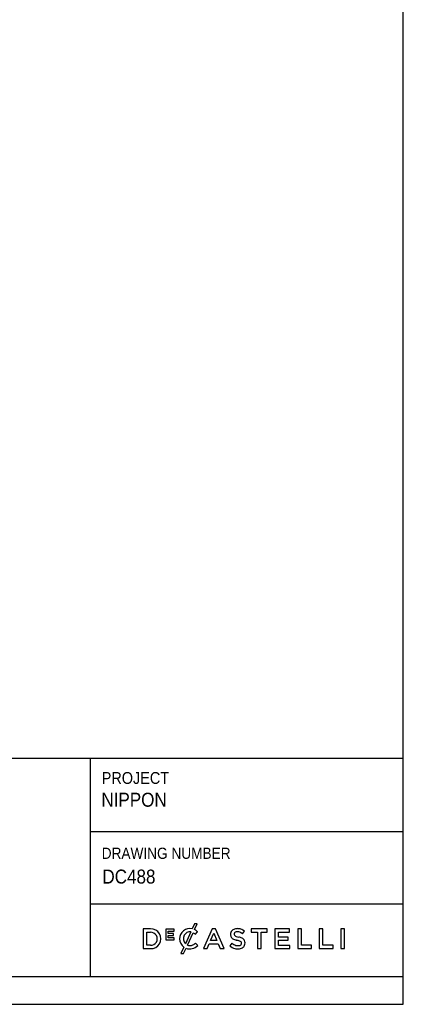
# Model space of a CAD drawing. Header units: millimetres. Extents: x 2576 to 14724, y 480 to 4785.
# Tile 6 of 7: x 13694 to 14724, y 480 to 3122. Entities that reach past the tile are written whole.
import ezdxf

# ---------------------------------------------------------------- set-up
doc = ezdxf.new("R2010")
doc.units = ezdxf.units.MM
doc.header["$LTSCALE"] = 18
doc.linetypes.add('SLD-Solido', pattern=[0])
doc.layers.add('NOTE', color=3, linetype='SLD-Solido')
doc.layers.add('SCHIZZI', color=9, linetype='Continuous')
doc.styles.add('SLDTEXTSTYLE0', font='GOTHIC.TTF', dxfattribs={"width": 0.913})
doc.styles.add('SLDTEXTSTYLE1', font='romans__.ttf', dxfattribs={"width": 0.893})

msp = doc.modelspace()

# ---------------------------------------------------------------- linework, layer by layer
at = {"layer": 'SCHIZZI', "color": 7, "true_color": 0xffffff}
for p, q in [((14724.05, 480.15), (14723.76, 4785.15)), ((12437.39, 1140.52), (14724.01, 1140.52)), ((13883.67, 1140.52), (13883.67, 555.15)), ((13883.67, 944.31), (14724.01, 944.31)), ((13883.67, 749.83), (14724.03, 749.83)), ((14163.54, 696.51), (14157.18, 682.55)), ((14170.87, 696.51), (14163.54, 696.51)), ((14163.6, 680.53), (14170.87, 696.51)), ((14045.6, 682.47), (14025.83, 682.47)), ((14025.83, 682.47), (14025.83, 629.63)), ((14035.55, 638.53), (14035.55, 673.57)), ((14035.55, 673.57), (14045.6, 673.57)), ((14108.68, 682.11), (14086.56, 682.11)), ((14086.56, 682.11), (14086.56, 652.79)), ((14092.97, 670.43), (14092.97, 676.37)), ((14092.97, 676.37), (14108.68, 676.37)), ((14106.79, 670.43), (14092.97, 670.43)), ((14092.97, 664.68), (14106.79, 664.68)), ((14092.97, 658.53), (14092.97, 664.68)), ((14106.79, 664.68), (14106.79, 670.43)), ((14108.68, 676.37), (14108.68, 682.11)), ((14153.28, 674.22), (14138.92, 642.72)), ((14144.53, 638.92), (14159.65, 672.12)), ((14165.47, 667.78), (14171.72, 674.98)), ((14171.72, 674.98), (14171.54, 675.15)), ((14210.94, 682.85), (14187.7, 629.63)), ((14206.66, 650.93), (14215.23, 670.93)), ((14219.81, 682.85), (14210.94, 682.85)), ((14215.23, 670.93), (14223.87, 650.93)), ((14219.87, 682.68), (14219.81, 682.85)), ((14243.05, 629.63), (14219.87, 682.68)), ((14292.27, 669.22), (14297.5, 676.59)), ((14358.92, 682.47), (14315.94, 682.47)), ((14315.94, 682.47), (14315.94, 673.43)), ((14315.94, 673.43), (14332.54, 673.43)), ((14332.54, 673.43), (14332.54, 629.63)), ((14342.33, 629.63), (14342.33, 673.43)), ((14342.33, 673.43), (14358.92, 673.43)), ((14358.92, 673.43), (14358.92, 682.47)), ((14418.64, 682.48), (14379.32, 682.48)), ((14379.32, 682.48), (14379.32, 629.63)), ((14389.05, 660.65), (14389.05, 673.73)), ((14389.05, 673.73), (14418.64, 673.73)), ((14415.28, 660.65), (14389.05, 660.65)), ((14415.28, 651.91), (14415.28, 660.65)), ((14418.64, 673.73), (14418.64, 682.48)), ((14450.33, 682.47), (14440.61, 682.47)), ((14440.61, 682.47), (14440.61, 629.63)), ((14450.33, 638.53), (14450.33, 682.47)), ((14507.8, 682.47), (14498.09, 682.47)), ((14498.09, 682.47), (14498.09, 629.63)), ((14507.8, 638.53), (14507.8, 682.47)), ((14556.08, 682.48), (14556.08, 629.63)), ((14565.8, 682.48), (14556.08, 682.48)), ((14565.8, 629.63), (14565.8, 682.48)), ((14045.6, 638.53), (14035.55, 638.53)), ((14086.56, 652.79), (14108.89, 652.79)), ((14108.89, 658.53), (14092.97, 658.53)), ((14108.89, 652.79), (14108.89, 658.53)), ((14123.64, 655.8), (14123.64, 655.9)), ((14172.09, 638.27), (14165.83, 644.61)), ((14171.91, 638.09), (14172.09, 638.27)), ((14197.69, 629.63), (14203.07, 642.26)), ((14203.07, 642.26), (14227.46, 642.26)), ((14223.87, 650.93), (14206.66, 650.93)), ((14227.46, 642.26), (14232.76, 629.63)), ((14264.14, 644.34), (14258.27, 637.37)), ((14389.05, 651.91), (14415.28, 651.91)), ((14389.05, 638.37), (14389.05, 651.91)), ((14419.02, 638.37), (14389.05, 638.37)), ((14419.02, 629.63), (14419.02, 638.37)), ((14477.83, 638.53), (14450.33, 638.53)), ((14477.83, 629.63), (14477.83, 638.53)), ((14535.31, 638.53), (14507.8, 638.53)), ((14535.31, 629.63), (14535.31, 638.53)), ((14025.83, 629.63), (14045.6, 629.63)), ((14134.76, 633.61), (14126.85, 616.23)), ((14126.85, 616.23), (14134.2, 616.23)), ((14134.2, 616.23), (14140.69, 630.47)), ((14187.7, 629.63), (14197.69, 629.63)), ((14232.76, 629.63), (14243.05, 629.63)), ((14332.54, 629.63), (14342.33, 629.63)), ((14379.32, 629.63), (14419.02, 629.63)), ((14440.61, 629.63), (14477.83, 629.63)), ((14498.09, 629.63), (14535.31, 629.63)), ((14556.08, 629.63), (14565.8, 629.63)), ((12437.39, 555.15), (14724.04, 555.15)), ((8574.05, 480.15), (14724.05, 480.15))]:
    msp.add_line(p, q, dxfattribs=at)
for centre, radius, start, end in [((14047.03, 656.05), 26.46, 266.90157, 93.09843), ((14045.98, 656.05), 17.53, 268.76628, 91.23372), ((14150.74, 656.22), 27.11, 76.24523, 180.89091), ((14154.05, 656.22), 20.28, 153.58432, 221.73663), ((14150.7, 657.88), 16.54, 81.04863, 153.58432), ((14146.29, 648.11), 27.47, 45.72598, 60.90731), ((14151.82, 654.58), 28.5, 45.71394, 65.58709), ((14277.29, 667.43), 17.03, 162.43966, 192.31941), ((14271.75, 665.91), 11.3, 190.78984, 232.66765), ((14274.98, 667.68), 14.76, 114.63446, 160.64301), ((14278.14, 660.78), 22.34, 89.50788, 114.63446), ((14275.74, 668.5), 5.87, 146.85935, 193.31029), ((14274.8, 668.28), 4.9, 193.31029, 230.56735), ((14276.8, 666.75), 7.76, 98.98092, 140.32353), ((14279.34, 674.45), 12.57, 232.44778, 252.59774), ((14278.31, 657.2), 17.44, 77.54474, 98.98092), ((14295.3, 718.32), 59.24, 250.55867, 257.31246), ((14278.55, 651.51), 31.62, 72.44471, 90.39732), ((14275.98, 648.92), 26.02, 51.25781, 76.47292), ((14274.19, 622.1), 39.28, 64.63254, 78.09895), ((14277.27, 650.29), 33.18, 52.42183, 70.96437), ((14151.33, 655.8), 27.69, 180, 233.25786), ((14150.75, 657.1), 28.46, 249.30365, 318.58458), ((14151.05, 655.29), 17.62, 248.28377, 285.8766), ((14149.11, 660.13), 22.81, 287.21436, 317.11848), ((14280, 661.24), 32.28, 227.67997, 255.77334), ((14281.67, 662.49), 25.24, 225.98856, 252.68232), ((14277.61, 673.6), 20.97, 232.66765, 251.27083), ((14287.27, 698.05), 47.24, 249.70068, 255.51463), ((14280.46, 658.61), 21.17, 252.68232, 275.6739), ((14269.19, 628.06), 25.05, 73.32325, 75.51463), ((14284.34, 681.78), 30.77, 254.99999, 258.29329), ((14269.22, 608.85), 43.71, 70.27129, 78.29329), ((14281.75, 647.37), 9.86, 274.6813, 307.58878), ((14278.87, 634.92), 15.91, 58.43436, 71.28416), ((14284.55, 643.94), 5.26, 27.46177, 59.71525), ((14284.4, 643.64), 5.29, 309.48388, 346.59381), ((14283.37, 643.89), 6.35, 346.59381, 22.92671), ((14285.67, 644.44), 14.2, 28.77124, 67.85987), ((14285.49, 643.76), 13.69, 299.92604, 337.37946), ((14282.02, 644.87), 17.31, 338.409, 21.69569), ((14280.36, 662.66), 33.74, 255.77334, 272.44794), ((14281.23, 651.16), 22.22, 271.47111, 299.92604)]:
    msp.add_arc(centre, radius, start, end, dxfattribs=at)

# ---------------------------------------------------------------- texts
at = {"layer": 'NOTE', "color": 7, "true_color": 0xffffff, "attachment_point": 1}
for s, insert, char_height, style in [('PROJECT', (13914.43, 1103.39), 31.75, 'SLDTEXTSTYLE0'), ('NIPPON', (13913.44, 1047.87), 37.5, 'SLDTEXTSTYLE0'), ('THE ATTENTION OF THE CONSULTANT PRIOR TO THE EXECUTION OF THE WORK.', (12473.56, 956.45), 24, 'SLDTEXTSTYLE1'), ('DRAWING NUMBER', (13914.43, 900.46), 30, 'SLDTEXTSTYLE0'), (' DC488', (13903.48, 841.65), 37.5, 'SLDTEXTSTYLE0')]:
    msp.add_mtext(s, dxfattribs=dict(at, insert=insert, char_height=char_height, style=style))

doc.saveas('drawing.dxf')
